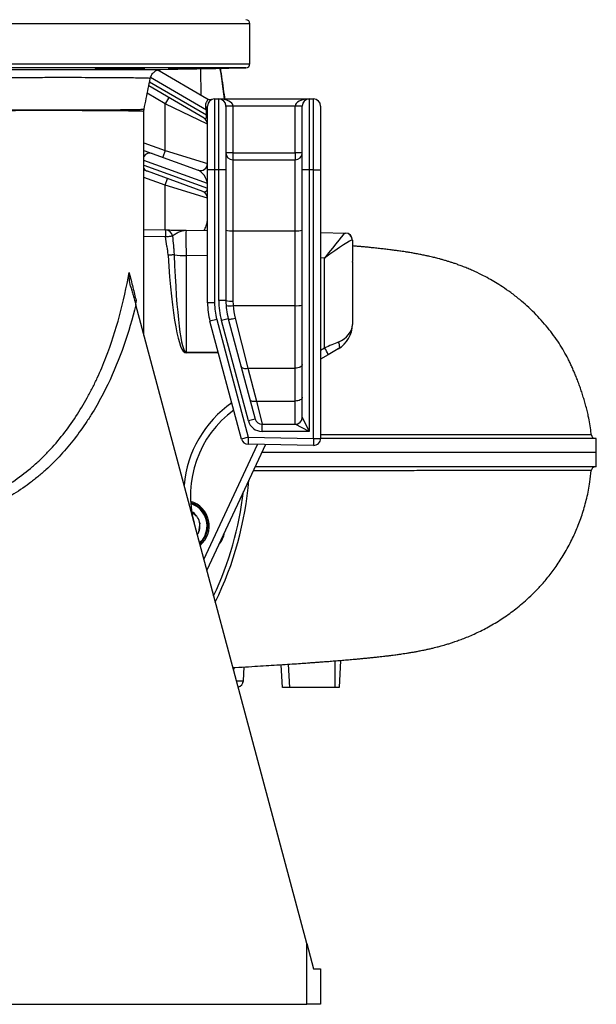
# Model space of a CAD drawing. Header units: millimetres. Extents: x 4084 to 8209, y 1498 to 10860.
# Tile 3 of 6: x 6169 to 8209, y 1498 to 4978. Entities that reach past the tile are written whole.
import ezdxf

# ---------------------------------------------------------------- set-up
doc = ezdxf.new("R2010")
doc.units = ezdxf.units.MM
doc.header["$LTSCALE"] = 5

msp = doc.modelspace()

# ---------------------------------------------------------------- linework, layer by layer
at = {"color": 8, "linetype": 'Continuous', "lineweight": 25}
for p, q in [((6983.8, 4963.1), (4583.8, 4963.1)), ((4583.8, 4822.6), (6983.8, 4822.6)), ((6969.1, 4807.6), (4598.5, 4807.6)), ((6830.1, 4658.7), (6632.4, 4774)), ((6628.9, 4758.7), (6830.1, 4641.3)), ((6683.8, 4681.2), (6620.8, 4717.9)), ((6608.8, 4542.5), (6683.8, 4515.2)), ((6833.3, 4398.7), (6608.8, 4480.4)), ((6608.8, 4464.5), (6833.3, 4382.8)), ((6683.8, 4392.9), (6608.8, 4420.2)), ((6683.8, 4235.1), (6683.8, 4392.9)), ((6685.7, 4210.1), (6608.8, 4211.4)), ((6833.8, 4142.9), (6757.9, 4144.3)), ((7248, 4135.7), (7233.8, 4136)), ((6581.2, 3985.5), (6579.2, 3974.1)), ((6757.9, 3802.8), (6871.7, 3802.7)), ((6872.4, 3800.1), (6757.9, 3800.2)), ((7233.8, 3809.8), (7248, 3818)), ((6821.1, 3069.6), (7011, 3476.8)), ((6926.5, 2688.3), (6926, 2678.3)), ((6962.7, 2690.3), (6960.2, 2641.6)), ((7119.5, 2700), (7123.8, 2617.9)), ((7283.8, 2711.8), (7283.8, 2617.9)), ((6935.8, 2641.6), (6960.2, 2641.6)), ((6960.2, 2641.6), (6960.7, 2641.6))]:
    msp.add_line(p, q, dxfattribs=at)
at = {"color": 7, "linetype": 'Continuous', "lineweight": 25}
for p, q in [((6983.8, 4822.6), (6983.8, 4963.1)), ((6545.3, 4805), (6545.3, 4806.6)), ((6668.7, 4802.4), (6969.1, 4807.6)), ((6811.9, 4710.7), (6809.6, 4804.8)), ((6658.1, 4800.4), (6831.7, 4699.1)), ((6821.4, 4629.9), (6626, 4743.9)), ((6696.4, 4702.8), (6683.8, 4681.2)), ((6833.8, 4608.3), (6683.8, 4681.2)), ((6683.8, 4515.2), (6683.8, 4681.2)), ((6833.8, 4447.9), (6833.8, 4672.9)), ((6858.8, 4697.9), (6858.8, 4447.9)), ((6858.8, 4697.9), (6873.8, 4697.9)), ((6873.8, 4447.9), (6873.8, 4697.9)), ((6873.8, 4697.9), (7193.8, 4697.9)), ((6899.1, 4671.2), (6898.2, 4677.8)), ((6898.8, 4672.9), (6898.8, 4447.9)), ((6923.8, 4672.9), (6898.8, 4672.9)), ((6923.8, 4672.9), (6923.8, 4507.9)), ((7143.8, 4672.9), (6923.8, 4672.9)), ((7143.8, 4507.9), (7143.8, 4672.9)), ((7168.8, 4672.9), (7143.8, 4672.9)), ((7168.8, 4447.9), (7168.8, 4672.9)), ((7193.8, 4697.9), (7193.8, 4447.9)), ((7193.8, 4697.9), (7208.8, 4697.9)), ((7208.8, 4447.9), (7208.8, 4697.9)), ((7233.8, 4672.9), (7233.8, 4447.9)), ((6608.8, 3862.1), (6608.8, 4653.9)), ((6830.1, 4641.3), (6830.1, 4658.7)), ((6833.8, 4658.7), (6830.1, 4658.7)), ((6833.8, 4641.3), (6830.1, 4641.3)), ((6608.8, 4515.9), (6638.1, 4505.3)), ((6638.1, 4505.3), (6800.3, 4446.2)), ((6683.8, 4515.2), (6675.3, 4491.7)), ((6683.8, 4515.2), (6833.8, 4469.7)), ((6923.8, 4507.9), (6898.8, 4507.9)), ((6923.8, 4507.9), (7143.8, 4507.9)), ((6923.8, 4507.9), (6923.8, 4482.9)), ((7143.8, 4507.9), (7143.8, 4482.9)), ((7168.8, 4507.9), (7143.8, 4507.9)), ((6923.8, 4482.9), (6923.8, 4231.9)), ((6923.8, 4482.9), (7143.8, 4482.9)), ((7143.8, 4231.9), (7143.8, 4482.9)), ((6621, 4442.3), (6608.8, 4446.8)), ((6817.4, 4370.9), (6621, 4442.3)), ((6858.8, 4447.9), (6833.8, 4447.9)), ((6833.8, 3977.1), (6833.8, 4447.9)), ((6858.8, 4447.9), (6858.8, 3977.1)), ((6873.8, 4447.9), (6858.8, 4447.9)), ((6873.8, 3985.7), (6873.8, 4447.9)), ((6898.8, 4447.9), (6873.8, 4447.9)), ((6898.8, 4447.9), (6898.8, 3985.7)), ((7193.8, 4447.9), (7168.8, 4447.9)), ((7168.8, 3572.9), (7168.8, 4447.9)), ((7193.8, 4447.9), (7193.8, 3522.9)), ((7208.8, 4447.9), (7193.8, 4447.9)), ((7208.8, 3498.3), (7208.8, 4447.9)), ((7208.8, 4447.9), (7233.8, 4447.9)), ((7233.8, 4447.9), (7233.8, 3498.3)), ((6683.8, 4392.9), (6692.4, 4416.3)), ((6833.8, 4347.4), (6683.8, 4392.9)), ((6833.3, 4382.8), (6833.3, 4398.7)), ((6833.3, 4398.7), (6833.8, 4398.7)), ((6833.3, 4382.8), (6833.8, 4382.8)), ((6608.8, 4236.4), (6685.7, 4235.1)), ((6757.9, 4233.8), (6833.8, 4232.5)), ((6923.8, 4231.9), (6923.8, 3983.5)), ((6923.8, 4231.9), (7143.8, 4231.9)), ((7143.8, 3967.5), (7143.8, 4231.9)), ((7233.8, 4225.5), (7321.5, 4224)), ((7321.5, 4224), (7321.7, 4224)), ((7346.3, 4199), (7346.3, 4123.5)), ((6757.9, 4144.3), (6757.9, 3802.8)), ((7248, 3818), (7248, 4135.7)), ((7346.3, 4123.5), (7346.3, 4123.5)), ((7346.3, 4121.5), (7346.3, 3901.3)), ((7184.7, 1712.9), (6579.9, 3970.1)), ((6858.8, 3977.1), (6833.8, 3977.1)), ((6898.8, 3985.7), (6873.8, 3985.7)), ((6924.4, 3967.5), (7143.8, 3967.5)), ((7143.8, 3746.1), (7143.8, 3967.5)), ((6866.5, 3918.9), (6842.3, 3912.4)), ((6953.9, 3495.9), (6842.3, 3912.4)), ((6866.5, 3918.9), (6978.1, 3502.4)), ((6907.3, 3921), (6883.2, 3914.5)), ((6978.2, 3559.9), (6883.2, 3914.5)), ((6907.3, 3921), (7002.3, 3566.4)), ((6931.5, 3923), (6976.5, 3746.1)), ((7260.1, 3793.8), (7233.8, 3778.6)), ((7296.3, 3814.7), (7260.1, 3793.8)), ((6976.5, 3746.1), (7007.6, 3630.1)), ((6976.5, 3746.1), (7143.8, 3746.1)), ((7143.8, 3630.1), (7143.8, 3746.1)), ((7007.6, 3630.1), (7026.5, 3547.9)), ((7007.6, 3630.1), (7143.8, 3630.1)), ((7143.8, 3547.9), (7143.8, 3630.1)), ((7002.3, 3566.4), (6978.2, 3559.9)), ((7168.8, 3572.9), (7193.8, 3522.9)), ((7026.5, 3522.9), (7026.5, 3547.9)), ((7026.5, 3547.9), (7143.8, 3547.9)), ((7193.8, 3522.9), (7026.5, 3522.9)), ((7193.8, 3522.9), (7143.8, 3547.9)), ((6978.1, 3502.4), (6953.9, 3495.9)), ((6978.1, 3502.4), (6977.6, 3477.4)), ((6978.1, 3502.4), (7208.8, 3498.3)), ((7208.8, 3498.3), (7208.4, 3473.3)), ((7208.8, 3498.3), (7233.8, 3498.3)), ((8207.9, 3497.9), (7233.8, 3497.9)), ((8208.8, 3447.9), (8207.9, 3497.9)), ((7038.4, 3476.3), (6831.2, 3032.1)), ((7208.4, 3473.3), (6977.6, 3477.4)), ((8208.8, 3447.9), (7025.1, 3447.9)), ((8207.9, 3397.9), (8208.8, 3447.9)), ((8207.9, 3397.9), (7001.8, 3397.9)), ((6960.7, 2641.6), (6963.3, 2690.4)), ((7098.8, 2617.9), (7094.6, 2698.3)), ((7303.8, 2713.5), (7298.8, 2617.9)), ((7123.8, 2617.9), (7098.8, 2617.9)), ((7283.8, 2617.9), (7123.8, 2617.9)), ((7298.8, 2617.9), (7283.8, 2617.9)), ((7184.7, 1497.9), (7184.7, 1712.9)), ((7184.7, 1712.9), (7208.7, 1623.3)), ((7208.7, 1623.3), (7233.8, 1622.9)), ((7233.8, 1622.9), (7233.8, 1497.9)), ((5783.8, 1497.9), (7184.7, 1497.9)), ((7233.8, 1497.9), (7184.7, 1497.9))]:
    msp.add_line(p, q, dxfattribs=at)
at = {"color": 7, "linetype": 'Continuous', "lineweight": 25, "flags": 128}
for points in [[(6709.8, 4212.8), (6708.7, 4212.7), (6706.9, 4212.5), (6704.5, 4212.2), (6701.5, 4211.9), (6698, 4211.5), (6694.1, 4211), (6690, 4210.6), (6685.7, 4210.1)], [(6715.6, 4146.9), (6713.8, 4146.8), (6711.7, 4146.6), (6709.3, 4146.5), (6706.7, 4146.3), (6703.8, 4146.1), (6700.8, 4145.9), (6697.7, 4145.7), (6694.5, 4145.5)], [(6907.3, 3921), (6908, 3920.3), (6909.5, 3919.9), (6911.8, 3919.8), (6914.8, 3919.9), (6918.4, 3920.3), (6922.5, 3921), (6926.9, 3921.9), (6931.5, 3923)], [(7296.3, 3838.6), (7297.9, 3834.7), (7299.1, 3830.8), (7299.9, 3827.1), (7300.1, 3823.7), (7299.9, 3820.6), (7299.1, 3818.1), (7297.9, 3816.1), (7296.3, 3814.7)], [(6757.9, 3802.8), (6757.9, 3802.5), (6757.9, 3802.2), (6757.9, 3801.8), (6757.9, 3801.5), (6757.9, 3801.2), (6757.9, 3800.9), (6757.9, 3800.5), (6757.9, 3800.2)], [(7168.8, 3759.3), (7168.3, 3756.7), (7166.9, 3754.3), (7164.6, 3752), (7161.5, 3750), (7157.7, 3748.3), (7153.4, 3747.1), (7148.7, 3746.3), (7143.8, 3746.1)], [(6952.4, 3752.9), (6953.3, 3750.7), (6955.1, 3748.9), (6957.5, 3747.4), (6960.5, 3746.3), (6964, 3745.5), (6968, 3745.3), (6972.2, 3745.5), (6976.5, 3746.1)], [(6983.4, 3636.9), (6984.4, 3634.8), (6986.1, 3633), (6988.5, 3631.4), (6991.6, 3630.3), (6995.1, 3629.6), (6999, 3629.3), (7003.2, 3629.5), (7007.6, 3630.1)], [(7168.8, 3643.4), (7168.3, 3640.8), (7166.9, 3638.3), (7164.6, 3636), (7161.5, 3634), (7157.7, 3632.4), (7153.4, 3631.2), (7148.7, 3630.4), (7143.8, 3630.1)]]:
    msp.add_lwpolyline(points, dxfattribs=at)
at = {"color": 7, "linetype": 'Continuous', "lineweight": 25}
for centre, radius, start, end in [((6968.8, 4963.1), 15, 0, 89), ((6968.8, 4822.6), 15, 271, 0), ((6844.3, 4720.7), 25, 239.7436, 286.9035), ((6826, 4674.4), 7.97, 287.8077, 349.3344), ((6858.8, 4672.9), 25, 90, 180), ((6873.8, 4672.9), 25, 0, 90), ((7193.8, 4672.9), 25, 90, 180), ((7208.8, 4672.9), 25, 0, 90), ((6808.8, 4608.3), 25, 0, 59.7436), ((6923.8, 4507.9), 25, 180, 270), ((7143.8, 4507.9), 25, 270, 0), ((6808.8, 4469.7), 25, 250, 0), ((6808.8, 4347.4), 25, 0, 70), ((6327.5, 4222.6), 358.4, 358.0016, 1.9984), ((6685.1, 4210.3), 24.8, 5.891, 88.6753), ((6917.6, 4305.2), 73.6, 255.2041, 274.8338), ((7150, 4305.2), 73.6, 265.1662, 284.7959), ((7321, 4199), 24.9, 0.4075, 88.8949), ((7321.3, 4199), 25, 0, 89), ((6753.9, 4424.9), 280.7, 262.1632, 270.8259), ((7083.8, 3977.1), 250, 180, 195), ((7083.8, 3977.1), 225, 180, 195), ((7148.8, 3985.7), 275, 180, 195), ((7148.8, 3985.7), 250, 180, 195), ((6917.6, 4056.8), 73.6, 255.2041, 274.8338), ((6913.1, 4039.8), 73.2, 259.2721, 278.8928), ((7148.8, 3983.5), 225, 180, 184.0818), ((7150, 4040.8), 73.6, 265.1662, 284.7959), ((7246.3, 3901.3), 100, 300, 0), ((7161.7, 3759.9), 104.1, 18.9587, 33.9141), ((7148.6, 3296.4), 375, 126.3336, 195), ((7026.5, 3572.9), 50, 195, 270), ((7026.5, 3572.9), 25, 195, 270), ((7143.8, 3572.9), 25, 270, 0), ((6978.1, 3502.4), 25, 195, 269), ((7208.8, 3498.3), 25, 269, 0), ((8205.9, 3512.9), 15, 184.7258, 269.8556), ((8205.9, 3382.9), 15, 90.6888, 174.9565), ((5783.8, 3447.9), 1200, 333.8872, 355.3641), ((6749.7, 3189.1), 90, 310.027, 74.2292), ((6749.7, 3189.1), 82.5, 0, 72.3687), ((6749.7, 3189.1), 57.5, 326.4647, 60.532), ((6749.7, 3189.1), 82.5, 312.4842, 0), ((6935.7, 2642.9), 25, 284.4642, 357)]:
    msp.add_arc(centre, radius, start, end, dxfattribs=at)
at = {"color": 8, "linetype": 'Continuous', "lineweight": 25}
for centre, radius, start, end in [((6629.9, 4482.1), 24.6, 70.57, 149.347), ((6629.3, 4464.9), 24, 211.6241, 249.9103), ((7149.1, 3296.4), 400, 125.0057, 174.8101), ((5783.8, 3447.9), 1185.3, 334.7103, 353.3489), ((6749.7, 3189.1), 85, 311.611, 73.0416), ((6935.4, 2642.6), 24.8, 285.4592, 357.5281)]:
    msp.add_arc(centre, radius, start, end, dxfattribs=at)
at = {"color": 7, "linetype": 'Continuous', "lineweight": 25}
for centre, major_axis, ratio, start_param, end_param in [((6808.8, 4683.5), (-18.7, 37.3), 0.292296, 3.848043, 4.106692), ((6873.8, 4672.9), (50, 0), 0.5, 0, 1.570796), ((7193.8, 4672.9), (50, 0), 0.5, 1.570796, 3.141593), ((6808.8, 4666.2), (-18.7, 37.3), 0.292296, 2.720772, 3.848043), ((6808.8, 4416.5), (-19.9, 29.3), 0.485909, 3.779321, 5.69124), ((6808.8, 4400.6), (-19.9, 29.3), 0.485909, 2.549648, 3.779321), ((6758.8, 4133.8), (-0.9, 100), 0.007851, 6.28298, 7.748782), ((7246.3, 4125.3), (75.3, 98.7), 0.040027, 0.02945, 1.495252), ((7246.3, 4125.3), (99.9, 73.7), 0.05948, 0.043662, 1.509465), ((7246.3, 4200.3), (100, -1.3), 0.026128, 0.000342, 0.087883), ((6759.2, 4517.8), (1.3, 717.6), 0.104497, 2.116407, 3.141689), ((6758.8, 4517.8), (0.9, 715), 0.069919, 2.116364, 3.141646), ((7246.3, 4138.1), (-1.8, 956.8), 0.104497, 4.69484, 4.696952), ((7246.3, 3901.3), (100, 0), 0.723868, 5.235988, 6.283185), ((7246.3, 3814.7), (100, 43.3), 0.022004, 1.037664, 1.54381)]:
    msp.add_ellipse(centre, major_axis=major_axis, ratio=ratio, start_param=start_param, end_param=end_param, dxfattribs=at)
for points, knots in [([(6482.5, 4805), (6481.1, 4805), (6473.5, 4804.9), (6462.7, 4804.7), (6450, 4804.4), (6440.7, 4804.1), (6435.7, 4803.9), (6436.4, 4803.8), (6436.6, 4803.7)], [0, 0, 0, 0, 0.0575066, 0.2953619, 0.4442536, 0.6821533, 0.9200536, 1, 1, 1, 1]), ([(6437.3, 4803.6), (6438, 4803.6), (6439, 4803.5), (6441.4, 4803.5), (6442.9, 4803.5), (6446.3, 4803.4), (6448.2, 4803.4), (6451.4, 4803.4), (6452.6, 4803.4), (6454.9, 4803.4), (6456.1, 4803.4), (6459.9, 4803.4), (6462.6, 4803.5), (6466.8, 4803.5), (6468.2, 4803.5), (6471.1, 4803.5), (6472.6, 4803.5), (6477.2, 4803.6), (6480.2, 4803.6), (6484.9, 4803.7), (6486.5, 4803.7), (6489.7, 4803.7), (6491.3, 4803.7), (6496, 4803.8), (6499.2, 4803.8), (6503.8, 4803.9), (6505.3, 4803.9), (6508.4, 4804), (6509.9, 4804), (6514.3, 4804.1), (6517.1, 4804.1), (6521.2, 4804.2), (6522.5, 4804.3), (6525, 4804.3), (6526.3, 4804.3), (6529.8, 4804.4), (6532, 4804.5), (6534.9, 4804.6), (6535.9, 4804.6), (6537.6, 4804.6), (6538.5, 4804.7), (6540.7, 4804.7), (6542, 4804.8), (6543.5, 4804.9), (6544, 4804.9), (6544.7, 4804.9), (6545, 4805), (6545.3, 4805)], [0, 0, 0, 0, 0.0625, 0.0625, 0.125, 0.125, 0.1875, 0.1875, 0.21875, 0.21875, 0.25, 0.25, 0.3125, 0.3125, 0.34375, 0.34375, 0.375, 0.375, 0.4375, 0.4375, 0.46875, 0.46875, 0.5, 0.5, 0.5625, 0.5625, 0.59375, 0.59375, 0.625, 0.625, 0.6875, 0.6875, 0.71875, 0.71875, 0.75, 0.75, 0.8125, 0.8125, 0.84375, 0.84375, 0.875, 0.875, 0.9375, 0.9375, 0.96875, 0.96875, 1, 1, 1, 1]), ([(6612.3, 4806.6), (6612.3, 4806.6), (6612.2, 4806.7), (6610, 4806.8), (6606, 4806.9), (6600.3, 4806.9), (6593.1, 4806.9), (6584.6, 4806.9), (6575.1, 4806.9), (6564.8, 4806.8), (6554, 4806.7), (6543, 4806.6), (6532.1, 4806.4), (6521.7, 4806.2), (6511.2, 4806), (6501.9, 4805.8), (6494.2, 4805.6), (6488.6, 4805.4), (6484.7, 4805.3), (6482.7, 4805.1), (6482.6, 4805), (6482.6, 4805)], [0, 0, 0, 0, 0.038792, 0.092488, 0.146183, 0.199871, 0.253559, 0.307243, 0.360926, 0.41461, 0.468294, 0.521982, 0.57567, 0.629365, 0.68306, 0.750048, 0.803754, 0.857459, 0.911164, 0.964869, 1, 1, 1, 1]), ([(6545.3, 4805), (6546.1, 4805), (6550.6, 4805), (6558.8, 4805.2), (6569.4, 4805.3), (6579.5, 4805.5), (6588.6, 4805.7), (6596.5, 4805.9), (6603.1, 4806.1), (6608, 4806.3), (6611.4, 4806.4), (6612.1, 4806.5), (6612.4, 4806.6)], [0, 0, 0, 0, 0.025515, 0.133771, 0.242027, 0.350301, 0.458574, 0.56686, 0.675145, 0.783433, 0.891721, 1, 1, 1, 1]), ([(6769.6, 4805), (6764.9, 4804.9), (6754.3, 4804.7), (6736.7, 4804.4), (6721.6, 4804.2), (6708.8, 4803.9), (6699.5, 4803.7), (6694.5, 4803.5), (6695.2, 4803.5), (6695.4, 4803.5)], [0, 0, 0, 0, 0.137978, 0.311708, 0.485456, 0.594245, 0.767962, 0.94168, 1, 1, 1, 1]), ([(6696.1, 4803.4), (6697.3, 4803.4), (6699.1, 4803.4), (6702.8, 4803.5), (6704.2, 4803.5), (6707.3, 4803.5), (6709, 4803.5), (6711.7, 4803.6), (6712.6, 4803.6), (6714.6, 4803.6), (6715.6, 4803.6), (6718.7, 4803.7), (6723, 4803.7), (6727.6, 4803.8), (6731.2, 4803.9), (6732.4, 4803.9), (6734.9, 4803.9), (6736.2, 4803.9), (6739.9, 4804), (6742.4, 4804), (6747.5, 4804.1), (6750.1, 4804.2), (6757.8, 4804.3), (6762.9, 4804.4), (6772.6, 4804.6), (6777.2, 4804.7), (6783.5, 4804.8), (6785.5, 4804.8), (6789.3, 4804.9), (6791, 4804.9), (6792.6, 4805)], [0, 0, 0, 0, 0.125, 0.125, 0.1875, 0.1875, 0.25, 0.25, 0.28125, 0.28125, 0.3125, 0.3125, 0.375, 0.4375, 0.4375, 0.46875, 0.46875, 0.5, 0.5, 0.5625, 0.5625, 0.625, 0.625, 0.75, 0.75, 0.875, 0.875, 0.9375, 0.9375, 1, 1, 1, 1]), ([(6891.8, 4806.9), (6891.8, 4806.9), (6891.8, 4806.9), (6889.5, 4806.9), (6885.6, 4806.9), (6879.9, 4806.9), (6872.7, 4806.8), (6864.2, 4806.7), (6854.7, 4806.5), (6844.3, 4806.4), (6833.5, 4806.2), (6822.5, 4806), (6811.6, 4805.9), (6801.2, 4805.7), (6790.7, 4805.5), (6779.1, 4805.2), (6773.1, 4805.1), (6769.6, 4805)], [0, 0, 0, 0, 0.045853, 0.109466, 0.17308, 0.236691, 0.300302, 0.363915, 0.427529, 0.491151, 0.554772, 0.618402, 0.682031, 0.745668, 0.809305, 0.888715, 1, 1, 1, 1]), ([(6792.6, 4805), (6796.9, 4805), (6804.5, 4805.2), (6816.4, 4805.3), (6827.3, 4805.5), (6838.3, 4805.7), (6849, 4805.9), (6859, 4806.1), (6868.1, 4806.3), (6876, 4806.4), (6882.6, 4806.6), (6887.5, 4806.7), (6890.9, 4806.8), (6891.6, 4806.9), (6891.9, 4806.9)], [0, 0, 0, 0, 0.10831, 0.189365, 0.27042, 0.351486, 0.432552, 0.513624, 0.594696, 0.675764, 0.756833, 0.837892, 0.918952, 1, 1, 1, 1]), ([(6895.5, 4697.9), (6894.8, 4702.9), (6890.4, 4736.3), (6885.2, 4772.4), (6880.2, 4803.3), (6879.8, 4806.1)], [0, 0, 0, 0, 0.1396641, 0.9233892, 1, 1, 1, 1]), ([(5783.8, 4802.1), (5807.8, 4802.1), (5855.8, 4802.1), (5927.9, 4802.1), (5999.7, 4802.1), (6070.1, 4802.1), (6137.9, 4802.1), (6203.6, 4802.1), (6266.9, 4802.1), (6327.4, 4802.1), (6384.2, 4802.1), (6437.3, 4802.1), (6486.2, 4802.2), (6529.9, 4802.2), (6567.7, 4802.2), (6600.1, 4802.3), (6626.7, 4802.3), (6647.3, 4802.3), (6661, 4802.4), (6668.3, 4802.4), (6668.6, 4802.4), (6668.7, 4802.4)], [0, 0, 0, 0, 0.052479, 0.10496, 0.158954, 0.21295, 0.265733, 0.318517, 0.372746, 0.426975, 0.4813, 0.535624, 0.591533, 0.647443, 0.701656, 0.755869, 0.811678, 0.867488, 0.921346, 0.975203, 1, 1, 1, 1]), ([(6609.6, 4661.7), (6612.1, 4674.4), (6619.3, 4710.7), (6626.6, 4746.7), (6631.3, 4770.2)], [0, 0, 0, 0, 0.348815, 1, 1, 1, 1]), ([(6631.4, 4770.2), (6631.5, 4770.9), (6631.9, 4773.9), (6633.9, 4778.9), (6637.1, 4784.8), (6641.1, 4789.8), (6645.5, 4793.8), (6650.1, 4797), (6654.6, 4799.2), (6658.7, 4800.7), (6662.3, 4801.6), (6665, 4802.1), (6666.7, 4802.2), (6667.2, 4802.3), (6667.3, 4802.3)], [0, 0, 0, 0, 0.035972, 0.173007, 0.301261, 0.421524, 0.533938, 0.638182, 0.733477, 0.8184, 0.890007, 0.943278, 0.98317, 1, 1, 1, 1]), ([(6828.4, 4666.8), (6827.8, 4669.1), (6827.4, 4671.5), (6827.3, 4675.1), (6827.4, 4676.3), (6827.6, 4678.7), (6827.8, 4679.8), (6828.6, 4683.1), (6829.4, 4685.1), (6830.7, 4687.7), (6831.2, 4688.5), (6832.1, 4690), (6832.5, 4690.7), (6833.6, 4692.5), (6834.2, 4693.4), (6834.6, 4694.6), (6834.7, 4695), (6834.7, 4695.6), (6834.7, 4695.9), (6834.4, 4696.8), (6834, 4697.3), (6833, 4698.3), (6832.4, 4698.7), (6831.7, 4699.1)], [0, 0, 0, 0, 0.125, 0.125, 0.1875, 0.1875, 0.25, 0.25, 0.375, 0.375, 0.4375, 0.4375, 0.5, 0.5, 0.625, 0.625, 0.6875, 0.6875, 0.75, 0.75, 0.875, 0.875, 1, 1, 1, 1]), ([(6608.9, 4653.9), (6608.9, 4656.2), (6608.8, 4658.9), (6609.5, 4661.4), (6609.6, 4661.7)], [0, 0, 0, 0, 0.885186, 1, 1, 1, 1]), ([(6685.7, 4235.1), (6686.6, 4235), (6687.9, 4235), (6690.5, 4235), (6691.4, 4235), (6693.5, 4234.9), (6694.6, 4234.9), (6700.5, 4234.8), (6706.3, 4234.7), (6716.1, 4234.5), (6719.6, 4234.5), (6726.8, 4234.3), (6730.6, 4234.3), (6738.2, 4234.1), (6742.1, 4234.1), (6748, 4234), (6751, 4233.9), (6753.9, 4233.9), (6755.9, 4233.8), (6756.9, 4233.8), (6757.9, 4233.8)], [0, 0, 0, 0, 0.125, 0.125, 0.1875, 0.1875, 0.25, 0.25, 0.5, 0.5, 0.625, 0.625, 0.75, 0.75, 0.875, 0.875, 0.9375, 0.96875, 0.96875, 1, 1, 1, 1]), ([(6709.8, 4212.8), (6710.5, 4213.9), (6711.6, 4215.1), (6714.3, 4217.5), (6715.9, 4218.7), (6719.5, 4221.2), (6721.5, 4222.4), (6725.6, 4224.8), (6727.7, 4225.9), (6734.3, 4229.1), (6739, 4230.8), (6746, 4232.7), (6748.4, 4233.1), (6751.9, 4233.6), (6753.1, 4233.7), (6754.9, 4233.8), (6755.8, 4233.8), (6756.7, 4233.8), (6757.3, 4233.8), (6757.6, 4233.8), (6757.9, 4233.8)], [0, 0, 0, 0, 0.125, 0.125, 0.25, 0.25, 0.375, 0.375, 0.5, 0.5, 0.75, 0.75, 0.875, 0.875, 0.9375, 0.9375, 0.96875, 0.984375, 0.984375, 1, 1, 1, 1]), ([(6709.8, 4212.8), (6710.7, 4201.9), (6712, 4191), (6713.7, 4174.6), (6714.2, 4169), (6715.1, 4158), (6715.4, 4152.4), (6715.6, 4146.9)], [0, 0, 0, 0, 0.5, 0.5, 0.75, 0.75, 1, 1, 1, 1]), ([(6694.5, 4145.5), (6694.1, 4151), (6693.6, 4156.4), (6692.2, 4167.1), (6691.3, 4172.5), (6688.8, 4188.6), (6686.9, 4199.3), (6685.7, 4210.1)], [0, 0, 0, 0, 0.25, 0.25, 0.5, 0.5, 1, 1, 1, 1]), ([(8190.6, 3511.5), (8190.4, 3514.7), (8189.4, 3526.8), (8186.1, 3548.5), (8181.3, 3574), (8176.2, 3596.5), (8171.2, 3615.9), (8165.8, 3634.8), (8160.2, 3653), (8154.3, 3670.8), (8148.2, 3688), (8141.9, 3704.7), (8135.5, 3720.8), (8129, 3736.3), (8122.4, 3751.3), (8115.6, 3765.7), (8107, 3783.5), (8094.6, 3806.4), (8077.5, 3834.2), (8058.5, 3861.7), (8037.5, 3889), (8014.7, 3915.7), (7990.1, 3941.8), (7964.4, 3966.4), (7936.5, 3990.5), (7907.6, 4012.9), (7878.7, 4033), (7852.8, 4049.3), (7827.8, 4063.7), (7801.3, 4077.6), (7776.7, 4089.3), (7755.1, 4098.6), (7738.7, 4105.1), (7723.6, 4110.8), (7710, 4115.6), (7697.9, 4119.7), (7686.8, 4123.2), (7675.3, 4126.7), (7663.8, 4130), (7653.2, 4132.9), (7644.4, 4135.2), (7636.7, 4137.1), (7628.6, 4139.1), (7618.4, 4141.5), (7606, 4144.2), (7591.6, 4147.2), (7576.2, 4150.2), (7560.8, 4152.9), (7546.7, 4155.3), (7534, 4157.3), (7522.9, 4159), (7513.7, 4160.3), (7505.6, 4161.4), (7498.2, 4162.4), (7490.8, 4163.4), (7482.6, 4164.5), (7470.7, 4166), (7455.3, 4167.8), (7437, 4169.8), (7419, 4171.8), (7404, 4173.3), (7393.1, 4174.4), (7386.1, 4175), (7381.3, 4175.5), (7377.5, 4175.8), (7373.4, 4176.2), (7367.8, 4176.7), (7360.5, 4177.4), (7353.2, 4178.1), (7348.2, 4178.5), (7346.3, 4178.7)], [0, 0, 0, 0, 0.008403, 0.032382, 0.054135, 0.069098, 0.083006, 0.095978, 0.108158, 0.119716, 0.130849, 0.141772, 0.152711, 0.163884, 0.175496, 0.187723, 0.200615, 0.22603, 0.25062, 0.274529, 0.297913, 0.320935, 0.343764, 0.366417, 0.387589, 0.413002, 0.43522, 0.454282, 0.4714, 0.491455, 0.51505, 0.527962, 0.541098, 0.554132, 0.565478, 0.574992, 0.585097, 0.595663, 0.607506, 0.617795, 0.626088, 0.633567, 0.642363, 0.65252, 0.667337, 0.684729, 0.704316, 0.723541, 0.741952, 0.758728, 0.773331, 0.784899, 0.795469, 0.805235, 0.814266, 0.824934, 0.838426, 0.861868, 0.886186, 0.910178, 0.93117, 0.942582, 0.95124, 0.956903, 0.960369, 0.965199, 0.972399, 0.98167, 0.99301, 1, 1, 1, 1]), ([(5783.8, 3235.3), (5810.2, 3234.8), (5836.5, 3236.1), (5875.7, 3240.7), (5888.8, 3242.6), (5914.6, 3247.3), (5927.4, 3250.1), (5965.4, 3259.5), (5990.2, 3267.4), (6026.7, 3281.5), (6038.8, 3286.6), (6056.6, 3294.8), (6062.6, 3297.7), (6074.3, 3303.5), (6080.2, 3306.5), (6109.2, 3322), (6131.5, 3335.7), (6174.4, 3365.3), (6195.1, 3381.3), (6224.8, 3406.9), (6234.5, 3415.8), (6248.8, 3429.4), (6253.5, 3434), (6262.7, 3443.3), (6267.3, 3448), (6289.8, 3471.8), (6306.7, 3491.5), (6338.8, 3532.4), (6354, 3553.4), (6382.5, 3596.9), (6396, 3619.2), (6411.8, 3647.8), (6414.9, 3653.6), (6421, 3665.2), (6424, 3671), (6432.9, 3688.5), (6438.6, 3700.3), (6455.1, 3735.8), (6465.2, 3759.8), (6493.4, 3832.4), (6509.2, 3881.7), (6536.2, 3981.9), (6547.3, 4032.7), (6556.6, 4084.2)], [0, 0, 0, 0, 0.0625, 0.0625, 0.09375, 0.09375, 0.125, 0.125, 0.1875, 0.1875, 0.21875, 0.21875, 0.234375, 0.234375, 0.25, 0.25, 0.3125, 0.3125, 0.375, 0.375, 0.40625, 0.40625, 0.421875, 0.421875, 0.4375, 0.4375, 0.5, 0.5, 0.5625, 0.5625, 0.625, 0.625, 0.640625, 0.640625, 0.65625, 0.65625, 0.6875, 0.6875, 0.75, 0.75, 0.875, 0.875, 1, 1, 1, 1]), ([(6562, 4036.7), (6559.9, 4044.7), (6558.5, 4052.6), (6557.2, 4064.5), (6556.9, 4068.4), (6556.6, 4074.3), (6556.6, 4076.3), (6556.5, 4079.2), (6556.5, 4080.2), (6556.5, 4082.2), (6556.6, 4083.2), (6556.6, 4084.2)], [0, 0, 0, 0, 0.5, 0.5, 0.75, 0.75, 0.875, 0.875, 0.9375, 0.9375, 1, 1, 1, 1]), ([(6556.6, 4084.2), (6561.1, 4066), (6565.5, 4048.6), (6573.7, 4015.7), (6577.5, 4000.1), (6581.2, 3985.5)], [0, 0, 0, 0, 0.5, 0.5, 1, 1, 1, 1]), ([(6562, 4036.7), (6563.4, 4031.4), (6564.9, 4026), (6567.8, 4015.1), (6569.3, 4009.6), (6572.3, 3998.5), (6573.8, 3992.8), (6576.8, 3981.5), (6578.3, 3975.8), (6579.9, 3970.1)], [0, 0, 0, 0, 0.25, 0.25, 0.5, 0.5, 0.75, 0.75, 1, 1, 1, 1]), ([(6579.9, 3970.1), (6567.9, 3921.3), (6553.9, 3873.4), (6521.3, 3779.5), (6502.6, 3733.6), (6470.3, 3666.4), (6458.8, 3644.3), (6440.4, 3611.7), (6434.1, 3600.9), (6424.3, 3584.8), (6421, 3579.5), (6414.2, 3568.9), (6410.8, 3563.6), (6379.4, 3516.3), (6348.8, 3476.7), (6298.1, 3421.7), (6280.4, 3404), (6252.5, 3378.7), (6243, 3370.5), (6228.4, 3358.4), (6223.5, 3354.4), (6213.6, 3346.6), (6208.6, 3342.8), (6183.4, 3323.9), (6162.7, 3310), (6120.1, 3284.3), (6098.2, 3272.5), (6053.2, 3251.4), (6030.1, 3242), (6000.4, 3231.8), (5994.4, 3229.9), (5982.3, 3226.1), (5976.3, 3224.3), (5958, 3219.2), (5945.8, 3216.1), (5908.9, 3208), (5884.2, 3204), (5834.3, 3198.9), (5809.1, 3197.8), (5783.8, 3198.2)], [0, 0, 0, 0, 0.125, 0.125, 0.25, 0.25, 0.3125, 0.3125, 0.34375, 0.34375, 0.359375, 0.359375, 0.375, 0.375, 0.5, 0.5, 0.5625, 0.5625, 0.59375, 0.59375, 0.609375, 0.609375, 0.625, 0.625, 0.6875, 0.6875, 0.75, 0.75, 0.8125, 0.8125, 0.828125, 0.828125, 0.84375, 0.84375, 0.875, 0.875, 0.9375, 0.9375, 1, 1, 1, 1]), ([(6579.3, 3979.1), (6579.5, 3980.4), (6579.8, 3982.6), (6580.7, 3984.7), (6581.2, 3985.5), (6581.2, 3985.5)], [0, 0, 0, 0, 0.615627, 0.991559, 1, 1, 1, 1]), ([(6923.4, 2688.1), (6926.2, 2688.3), (6945.5, 2689.3), (6978.3, 2691.2), (7020.8, 2693.7), (7060.7, 2696.2), (7098, 2698.5), (7132.3, 2700.8), (7161.5, 2702.8), (7184.5, 2704.4), (7202.4, 2705.7), (7216.4, 2706.7), (7229.5, 2707.7), (7244.8, 2708.8), (7262.9, 2710.2), (7283.8, 2711.8), (7305.6, 2713.6), (7327.4, 2715.4), (7347.2, 2717.1), (7364.4, 2718.7), (7379.2, 2720.1), (7393.6, 2721.5), (7408.1, 2722.9), (7423.4, 2724.5), (7437.5, 2726), (7450.4, 2727.4), (7461.7, 2728.7), (7473.5, 2730.2), (7484.9, 2731.6), (7495.1, 2732.9), (7503.6, 2734.1), (7510.7, 2735), (7518, 2736.1), (7526.8, 2737.4), (7537.6, 2739), (7549.7, 2741), (7562.3, 2743.1), (7575.5, 2745.5), (7587.8, 2747.8), (7599.5, 2750.2), (7611.4, 2752.7), (7624.1, 2755.6), (7635.8, 2758.4), (7645.4, 2760.8), (7653.1, 2762.8), (7661.1, 2765), (7671.1, 2767.8), (7683.5, 2771.5), (7696.3, 2775.6), (7707.8, 2779.4), (7717.4, 2782.8), (7726.4, 2786), (7738.8, 2790.7), (7755.6, 2797.4), (7776.8, 2806.6), (7799.2, 2817.2), (7830, 2833), (7868.6, 2855.7), (7906.4, 2881.8), (7936, 2905), (7959.2, 2924.8), (7984, 2948), (8010.9, 2975.7), (8039.1, 3008.4), (8068, 3046.7), (8096.6, 3090.8), (8121.8, 3137.4), (8143.4, 3185.7), (8161.2, 3234.7), (8175.9, 3287.9), (8186.1, 3338.2), (8189.1, 3370.9), (8190.3, 3384.3)], [0, 0, 0, 0, 0.004965, 0.033281, 0.059574, 0.083856, 0.11029, 0.133841, 0.154497, 0.172244, 0.184136, 0.194218, 0.203785, 0.213931, 0.229435, 0.246136, 0.264043, 0.283011, 0.301195, 0.315324, 0.328516, 0.34121, 0.354475, 0.36838, 0.38383, 0.393913, 0.404725, 0.416273, 0.428127, 0.43847, 0.447096, 0.453998, 0.459598, 0.468476, 0.479441, 0.491004, 0.503006, 0.51523, 0.52753, 0.536187, 0.546002, 0.556911, 0.566625, 0.574277, 0.579852, 0.584525, 0.591423, 0.600098, 0.609343, 0.616942, 0.62284, 0.627879, 0.633521, 0.644925, 0.657168, 0.669615, 0.682325, 0.70802, 0.733737, 0.746661, 0.760141, 0.775605, 0.793157, 0.812803, 0.834548, 0.858399, 0.884359, 0.90665, 0.930298, 0.955303, 0.981671, 1, 1, 1, 1]), ([(6778.8, 3234.9), (6780.8, 3233.9), (6786.2, 3231.1), (6790.1, 3226.5), (6792.6, 3223.5)], [0, 0, 0, 0, 0.370751, 1, 1, 1, 1]), ([(6806.1, 3199.8), (6804.8, 3188.5), (6803.5, 3177), (6801.6, 3166.1), (6801.5, 3165.8)], [0, 0, 0, 0, 0.9754108, 1, 1, 1, 1]), ([(6891.4, 3161.1), (6891.1, 3158.9), (6890.5, 3153), (6887.5, 3143.9), (6882.5, 3134.1), (6877.9, 3127.3), (6874.5, 3124.2), (6873.9, 3123.6)], [0, 0, 0, 0, 0.158778, 0.418138, 0.677483, 0.936829, 1, 1, 1, 1])]:
    msp.add_open_spline(points, degree=3, knots=knots, dxfattribs=at)
at = {"color": 8, "linetype": 'Continuous', "lineweight": 25}
for points, knots in [([(6894.1, 4697.9), (6892.7, 4709.7), (6888.2, 4745.9), (6882.5, 4781.9), (6878.7, 4806)], [0, 0, 0, 0, 0.327751, 1, 1, 1, 1]), ([(6631.1, 4770.3), (6630.6, 4770.4), (6629.6, 4770.7), (6620.7, 4771.1), (6606.2, 4771.5), (6585.5, 4771.9), (6559.2, 4772.3), (6527.5, 4772.6), (6490.5, 4772.9), (6448.4, 4773.1), (6401.5, 4773.2), (6350.3, 4773.3), (6295, 4773.3), (6236, 4773.2), (6173.5, 4773), (6108.3, 4772.8), (6042.9, 4772.5), (5977.9, 4772.3), (5913.9, 4772.1), (5849, 4771.9), (5805.5, 4771.9), (5783.8, 4771.9)], [0, 0, 0, 0, 0.0517144, 0.1054759, 0.159046, 0.2126094, 0.266364, 0.3201194, 0.373684, 0.4272891, 0.4810842, 0.53488, 0.5884862, 0.6423462, 0.6963975, 0.750448, 0.8043071, 0.8531599, 0.9021616, 0.9511565, 1, 1, 1, 1]), ([(6608.5, 4653.9), (6608.1, 4654), (6607.4, 4654.1), (6598.3, 4654.5), (6583.5, 4654.8), (6562.1, 4655.2), (6535, 4655.6), (6503.1, 4655.9), (6466.8, 4656.2), (6425.3, 4656.4), (6379.1, 4656.6), (6329.1, 4656.7), (6275.1, 4656.7), (6217.1, 4656.7), (6157.6, 4656.6), (6097.8, 4656.4), (6038.1, 4656.3), (5976.4, 4656.1), (5934, 4656), (5912.8, 4656)], [0, 0, 0, 0, 0.057742, 0.119503, 0.181264, 0.244917, 0.308568, 0.367042, 0.425515, 0.485661, 0.545807, 0.604289, 0.66277, 0.722977, 0.783184, 0.836723, 0.890263, 0.945132, 1, 1, 1, 1]), ([(5912.9, 4659.8), (5935.5, 4659.7), (5980.8, 4659.6), (6047, 4659.5), (6111.4, 4659.3), (6173.5, 4659.2), (6232.7, 4659.1), (6288.9, 4659), (6341.6, 4659.1), (6390.5, 4659.2), (6435.1, 4659.4), (6475.3, 4659.7), (6510.7, 4660), (6541.2, 4660.3), (6566.2, 4660.6), (6585.9, 4661), (6599.8, 4661.3), (6608.2, 4661.6), (6608.9, 4661.7), (6609.3, 4661.7)], [0, 0, 0, 0, 0.058477, 0.117162, 0.175849, 0.234328, 0.292849, 0.351575, 0.410304, 0.468827, 0.527899, 0.587177, 0.646458, 0.705534, 0.765327, 0.825327, 0.885331, 0.945129, 1, 1, 1, 1]), ([(6822, 4232.7), (6823.3, 4235.4), (6827.6, 4244.3), (6832.4, 4257.6), (6833.3, 4266.3), (6833.8, 4270.6)], [0, 0, 0, 0, 0.1837381, 0.5921975, 1, 1, 1, 1]), ([(7233.8, 3511.7), (7239.4, 3511.7), (7279.7, 3511.7), (7350.8, 3511.6), (7446.8, 3511.6), (7522.7, 3511.6), (7581.2, 3511.6), (7631.5, 3511.6), (7687.3, 3511.6), (7747.3, 3511.6), (7803.9, 3511.6), (7857.5, 3511.6), (7907.7, 3511.6), (7954.5, 3511.6), (7997.4, 3511.6), (8035.9, 3511.6), (8069.8, 3511.6), (8099.5, 3511.6), (8125, 3511.6), (8146.7, 3511.5), (8164.2, 3511.5), (8177.6, 3511.5), (8186.5, 3511.5), (8191, 3511.5), (8190.6, 3511.5), (8190.4, 3511.5)], [0, 0, 0, 0, 0.009261, 0.066312, 0.123523, 0.181222, 0.210157, 0.239092, 0.283806, 0.32852, 0.373547, 0.418575, 0.46458, 0.510585, 0.556924, 0.603263, 0.647977, 0.692691, 0.737719, 0.782748, 0.828756, 0.874764, 0.921106, 0.967447, 1, 1, 1, 1]), ([(8190.7, 3384.2), (8190.7, 3384.2), (8191.5, 3384.2), (8188.6, 3384.2), (8181.7, 3384.2), (8170.3, 3384.2), (8155, 3384.2), (8135.5, 3384.2), (8111.7, 3384.2), (8083.4, 3384.2), (8050.6, 3384.2), (8013.5, 3384.2), (7972.6, 3384.2), (7928.3, 3384.2), (7880.7, 3384.2), (7829.3, 3384.2), (7773.7, 3384.2), (7714.1, 3384.2), (7650.3, 3384.2), (7582.8, 3384.1), (7527.8, 3384.1), (7479.8, 3384.1), (7439.5, 3384.1), (7389.9, 3384.1), (7339, 3384.1), (7286.8, 3384.1), (7233.4, 3384.1), (7178.6, 3384.1), (7122.6, 3384.1), (7065.1, 3384.1), (7022.7, 3384.1), (6999.1, 3384.1), (6995.4, 3384.1)], [0, 0, 0, 0, 0.005663, 0.046896, 0.088129, 0.128031, 0.167932, 0.208107, 0.248281, 0.289328, 0.330375, 0.371725, 0.413075, 0.453083, 0.493091, 0.533375, 0.573659, 0.614822, 0.655984, 0.697453, 0.738921, 0.752323, 0.779128, 0.805953, 0.832768, 0.859584, 0.886482, 0.91338, 0.940533, 0.967685, 0.994925, 1, 1, 1, 1])]:
    msp.add_open_spline(points, degree=3, knots=knots, dxfattribs=at)
at = {"color": 7, "linetype": 'Continuous', "lineweight": 25}
msp.add_open_spline([(6924.4, 3967.5), (6925.4, 3952.4), (6927.8, 3937.5), (6931.5, 3923)], degree=3, dxfattribs=at)

doc.saveas('drawing.dxf')
